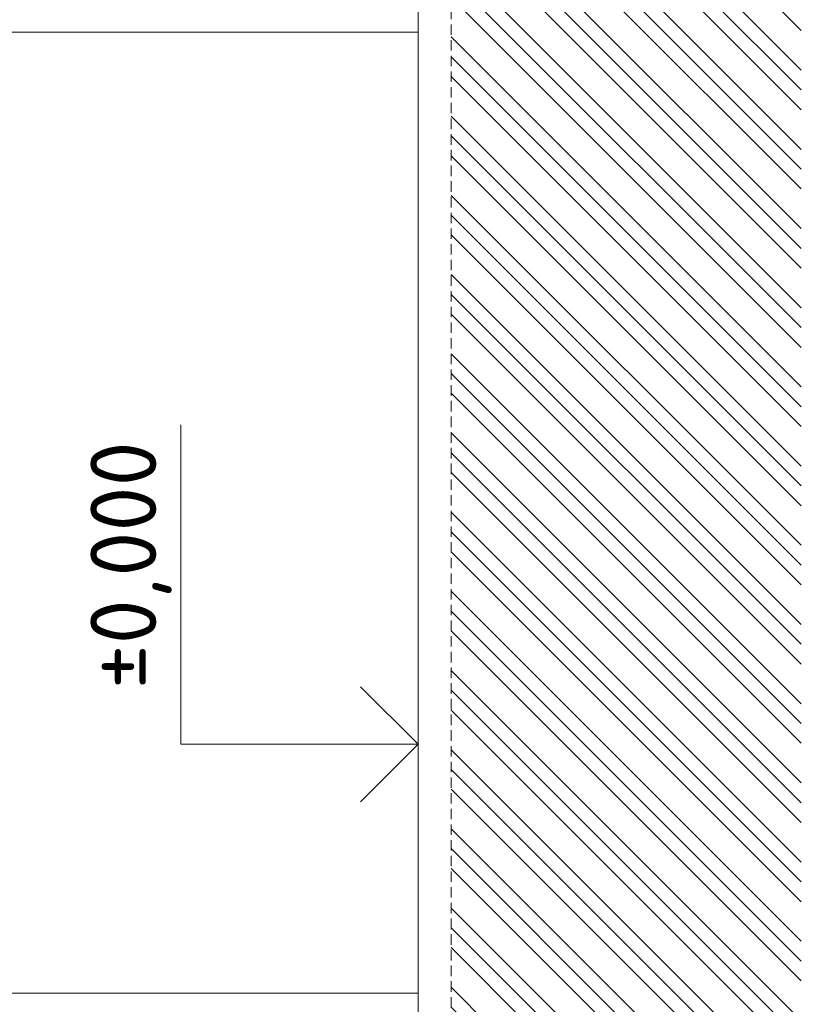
# Model space of a CAD drawing. Header units: millimetres. Extents: x -916886 to 3713765, y -2985421 to 1675785.
# Tile 186 of 256: x 216546 to 221290, y 198356 to 204335. Entities that reach past the tile are written whole.
import ezdxf
from ezdxf.enums import TextEntityAlignment as Align

# ---------------------------------------------------------------- set-up
doc = ezdxf.new("R2010")
doc.units = ezdxf.units.MM
doc.linetypes.add('HIDDEN', pattern=[9.525, 6.35, -3.175])
doc.layers.add('0 @ 200', color=7, linetype='Continuous')
for name, color, linetype, lineweight in [('A99_N_koty-200-vysk', 6, 'Continuous', 9), ('A99_S_kce-pohl', 7, 'Continuous', 5), ('A99_S_kce-rez-sil', 7, 'Continuous', 15), ('A99_S_sraf', 252, 'Continuous', 9)]:
    doc.layers.add(name, color=color, linetype=linetype, lineweight=lineweight)
doc.styles.add('A99_kota', font='isocpeur.ttf', dxfattribs={"height": 2})

# ---------------------------------------------------------------- blocks, each defined once
blk = doc.blocks.new('*U35')
at = {"color": 0, "linetype": 'ByBlock', "lineweight": -2}
blk.add_line((-3, 0), (7, 0), dxfattribs=at)
for points in [[(0, 0), (0, 7.2), (0, 7.2), (9.7, 7.2)], [(-1.75, 1.75), (0, 0), (1.75, 1.75)]]:
    blk.add_lwpolyline(points, dxfattribs=at)
at = {"color": 0, "linetype": 'ByBlock', "lineweight": -2, "style": 'A99_kota'}
for tag, p in [('VYSKA', (9.2, 9.95)), ('POPIS', (9.2, 6.7))]:
    blk.add_attdef(tag, text='', height=2, dxfattribs=at).set_placement(p, align=Align.TOP_RIGHT)
blk = doc.blocks.new('*U5609')
at = {"layer": 'A99_N_koty-200-vysk', "lineweight": 5}
ref = blk.add_blockref('*U35', (218965, 199935), dxfattribs=dict(at, xscale=200, yscale=200, zscale=200, rotation=90.00000000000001))
ref.add_attrib('VYSKA', '±0,000', dxfattribs={"layer": '0 @ 200', "color": 0, "linetype": 'ByBlock', "lineweight": -2, "height": 400, "rotation": 90, "style": 'A99_kota'}).set_placement((216975, 201775), align=Align.TOP_RIGHT)
at = {"layer": 'A99_N_koty-200-vysk', "lineweight": 5, "xscale": 200, "yscale": 200, "zscale": 200, "rotation": 90.00000000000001}
blk.add_blockref('*U35', (218965, 199935), dxfattribs=at)
blk.add_blockref('*U35', (218965, 199935), dxfattribs=at)
blk.add_blockref('*U35', (218965, 199935), dxfattribs=at)
blk.add_blockref('*U35', (218965, 199935), dxfattribs=at)
blk.add_blockref('*U35', (218965, 199935), dxfattribs=at)
blk.add_blockref('*U35', (218965, 199935), dxfattribs=at)

msp = doc.modelspace()

# ---------------------------------------------------------------- hatches: boundary and pattern name
at = {"layer": 'A99_S_sraf', "linetype": 'Continuous', "lineweight": 0}
h = msp.add_hatch(dxfattribs=at)
h.set_pattern_fill('ZEM_PUVODNI', color=256, scale=85)
h.set_pattern_definition([(135, (213305, 187250), (-240.4163, -240.4163), []), (135, (213305, 187370.2), (-240.4163, -240.4163), []), (135, (213305, 187490.4), (-240.4163, -240.4163), [])])
h.paths.add_polyline_path([(219777.4, 169165), (219422.4, 181623.9), (219315.1, 185199.4), (219910.3, 185370.4), (219850, 185680), (219850, 186050), (219165, 186050), (219165, 270300), (221290, 270300), (221290, 169162.5)])

# ---------------------------------------------------------------- linework, layer by layer
at = {"layer": 'A99_S_kce-pohl'}
for p, q in [((211305, 204260), (218965, 204260)), ((211305, 198425), (218965, 198425))]:
    msp.add_line(p, q, dxfattribs=at)
at = {"layer": 'A99_S_kce-rez-sil', "color": 7, "linetype": 'HIDDEN', "lineweight": 5, "ltscale": 10}
msp.add_line((219165, 186050), (219165, 270300), dxfattribs=at)
at = {"layer": 'A99_S_kce-rez-sil', "color": 7, "linetype": 'Continuous', "lineweight": 15}
msp.add_line((218965, 186050), (218965, 213080), dxfattribs=at)

# ---------------------------------------------------------------- block references
at = {"layer": 'A99_S_kce-pohl', "color": 4, "linetype": 'Continuous', "lineweight": 0}
msp.add_blockref('*U5609', (0, 0), dxfattribs=at)

doc.saveas('drawing.dxf')
